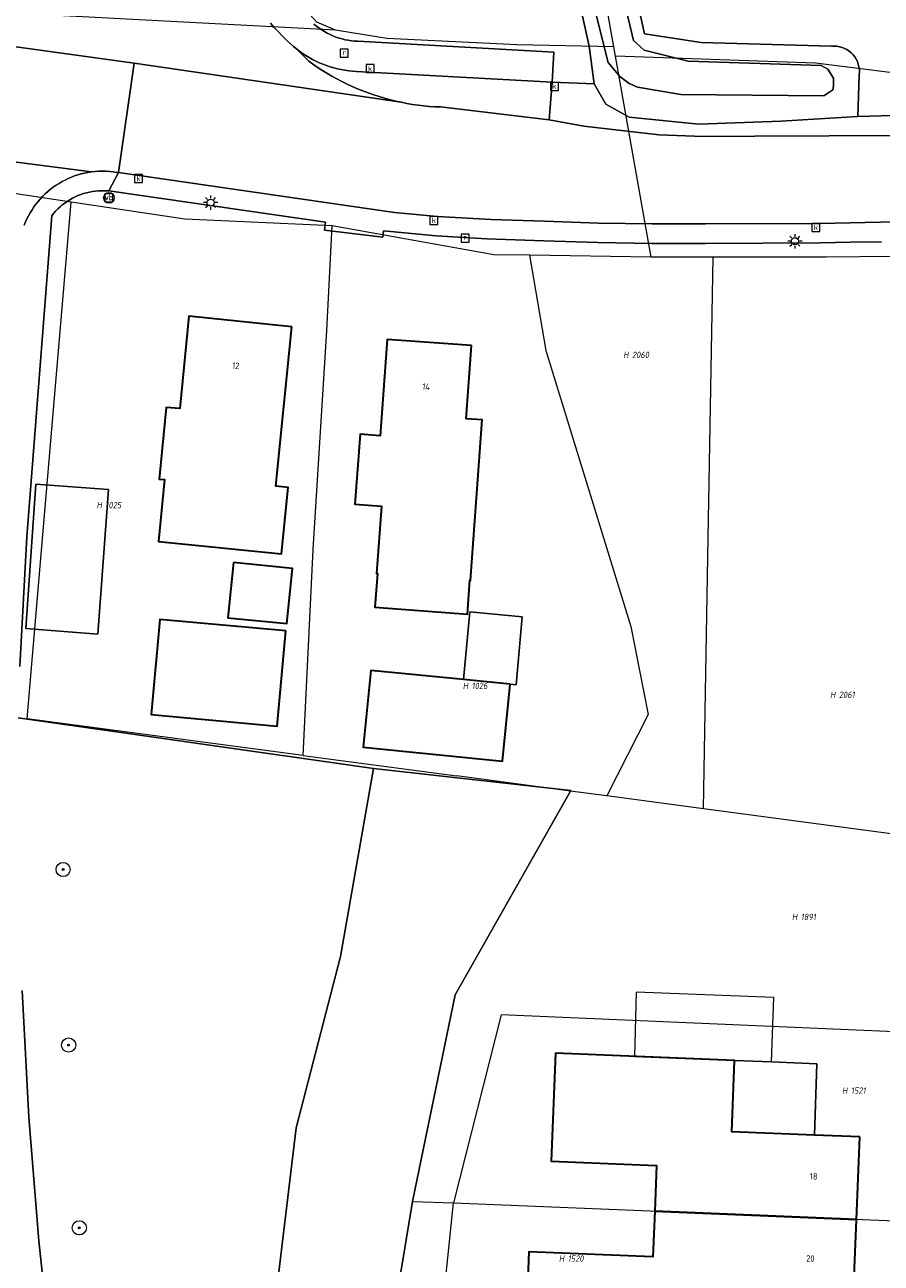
# Model space of a CAD drawing. Header units: metres. Extents: x 250001 to 257773, y 598992 to 609118.
# Tile 55 of 256: x 251798 to 251846, y 601209 to 601278. Entities that reach past the tile are written whole.
import ezdxf
from ezdxf.enums import TextEntityAlignment as Align
from ezdxf.lldxf.tags import DXFTag

# ---------------------------------------------------------------- set-up
doc = ezdxf.new("R2010")
doc.units = ezdxf.units.M
for name, color, linetype, lineweight in [('B-WE-GR-BOOM-S', 252, 'Continuous', 25), ('B-WE-GR-GROENVOORZIENING-GV', 252, 'Continuous', 18), ('B-WE-KG-GRENS_PERCEEL-G', 150, 'KG-PERCEEL', 18), ('B-WE-KG-GRENS_PERCEEL-S', 150, 'Continuous', 25), ('B-WE-KL-ET_LS_OV_LICHTMAST-S', 252, 'Continuous', 25), ('B-WE-OG-BEBOUWING-GV', 1, 'Continuous', 35), ('B-WE-OG-BEBOUWING-T18', 7, 'Continuous', 18), ('B-WE-OG-BEBOUWING_LUIFEL-GV', 1, 'Continuous', 18), ('B-WE-OG-BEBOUWING_OVERBOUWING-GV', 1, 'Continuous', 18), ('B-WE-OG-TERREIN_ERF-GV', 7, 'Continuous', 18), ('B-WE-OG-WATER-GV', 252, 'Continuous', 18), ('B-WE-OG-WATER_SLOOT-GV', 252, 'Continuous', 18), ('B-WE-RI-GWA_KOLK-S', 252, 'Continuous', 25), ('B-WE-RI-GWA_RIOOLPUT-S', 252, 'Continuous', 25), ('B-WE-VH-VERHARDING_GESLOTEN-GV', 252, 'Continuous', 18), ('B-WE-VH-VERHARDING_OPEN-GV', 252, 'Continuous', 18), ('B-WE-VW-VERKEERSTEKEN_BORD-S', 252, 'Continuous', 25), ('B-WE-VW-VERKEERSTEKEN_DRAAGCONSTRUCTIE-S', 252, 'Continuous', 25), ('X-XX-AL-REFERENTIE-G', 7, 'Continuous', 18)]:
    doc.layers.add(name, color=color, linetype=linetype, lineweight=lineweight)
doc.styles.add('NLCS-ISO', font='NLCS-ISO.ttf')
doc.styles.add('NLCS-ISO-ANNOTATIEF-T18', font='NLCS-ISO.ttf', dxfattribs={"height": 1.8})
doc.styles.get("Standard").update_dxf_attribs({"font": 'NLCS-ISO.ttf'})
tags = doc.linetypes.add('KG-PERCEEL', pattern='A,5.5,-2,["P",Standard,S=1.8,R=0,X=-0.5,Y=-0.9],-2,5.5,-2,[5,NLCS.SHX,S=0.75,R=0,X=0,Y=0],-2', length=19).pattern_tags.tags
tags[6] = DXFTag(74, 10)

# ---------------------------------------------------------------- blocks, each defined once
blk = doc.blocks.new('SKG-PERCEELNUMMER-SO')
at = {"style": 'NLCS-ISO', "oblique": 10, "flags": 1}
blk.add_attdef('GEMEENTECODE', text='', height=1.8, dxfattribs=at).set_placement((0, 2.55), align=Align.MIDDLE_CENTER)
at = {"style": 'NLCS-ISO', "oblique": 10}
blk.add_attdef('SECTIE', text='', height=1.8, dxfattribs=at).set_placement((-0.5, 0), align=Align.MIDDLE_RIGHT)
blk.add_attdef('PERCEELNUMMER', text='', height=1.8, dxfattribs=at).set_placement((0.5, 0), align=Align.MIDDLE_LEFT)
blk = doc.blocks.new('BS2021-132-Xref-KAD-20210617')
at = {"layer": 'B-WE-KG-GRENS_PERCEEL-G', "flags": 128}
for points in [[(251831.265, 601277.062), (251827.059, 601300.679)], [(251815.61, 601278.007), (251814.556, 601278.451), (251813.546, 601279.568), (251812.21, 601281.594), (251811.225, 601284.119), (251810.501, 601286.101), (251809.16, 601290.628), (251807.722, 601296.841)], [(251906.95, 601286.407), (251904.042, 601284.371), (251891.977, 601280.532), (251872.235, 601276.145), (251855.783, 601274.5), (251842.621, 601276.145), (251831.357, 601276.544)], [(251815.61, 601278.007), (251791.376, 601279.284)], [(251831.265, 601277.062), (251825.829, 601277.173), (251818.494, 601277.541), (251815.61, 601278.007)], [(251831.357, 601276.544), (251831.265, 601277.062)], [(251833.37, 601265.24), (251831.357, 601276.544)], [(251800.734, 601268.329), (251784.802, 601270.736), (251779.894, 601271.319)], [(251813.786, 601237.195), (251798.262, 601239.249), (251800.734, 601268.329)], [(251815.427, 601266.993), (251807.132, 601267.371), (251800.734, 601268.329)], [(251813.786, 601237.195), (251814.351, 601248.779), (251815.121, 601261.106), (251815.427, 601266.993)], [(251826.529, 601265.339), (251824.508, 601265.369), (251815.427, 601266.993)], [(251833.37, 601265.24), (251826.529, 601265.339)], [(251826.529, 601265.339), (251827.44, 601259.978), (251832.214, 601244.452), (251833.199, 601239.498), (251830.88, 601234.919)], [(251836.85, 601265.236), (251833.37, 601265.24)], [(251836.304, 601234.198), (251836.56, 601248.378), (251836.85, 601265.236)], [(251846.957, 601265.268), (251843.21, 601265.23), (251836.85, 601265.236)], [(251813.786, 601237.195), (251822.432, 601236.051)], [(251828.825, 601235.194), (251822.432, 601236.051)], [(251828.825, 601235.194), (251822.347, 601223.736), (251819.946, 601212.104), (251822.237, 601212.027)], [(251830.88, 601234.919), (251830.858, 601234.922), (251828.825, 601235.194)], [(251836.304, 601234.198), (251830.88, 601234.919)], [(251852.218, 601232.082), (251836.304, 601234.198)], [(251852.779, 601218.926), (251852.286, 601221.428), (251824.933, 601222.608), (251822.237, 601212.027)], [(251821.468, 601204.562), (251822.237, 601212.027)], [(251822.237, 601212.027), (251854.908, 601210.686)]]:
    blk.add_lwpolyline(points, dxfattribs=at)
at = {"layer": 'B-WE-KG-GRENS_PERCEEL-S', "xscale": 0.2, "yscale": 0.2, "zscale": 0.2}
for p, values in [((251832.191, 601259.732), {'PERCEELNUMMER': '2060', 'SECTIE': 'H'}), ((251802.562, 601251.281), {'PERCEELNUMMER': '1025', 'SECTIE': 'H'}), ((251823.164, 601241.111), {'PERCEELNUMMER': '1026', 'SECTIE': 'H'}), ((251843.831, 601240.61), {'PERCEELNUMMER': '2061', 'SECTIE': 'H'}), ((251841.682, 601228.109), {'PERCEELNUMMER': '1891', 'SECTIE': 'H'}), ((251844.507, 601218.34), {'PERCEELNUMMER': '1521', 'SECTIE': 'H'}), ((251828.572, 601208.889), {'PERCEELNUMMER': '1520', 'SECTIE': 'H'})]:
    blk.add_blockref('SKG-PERCEELNUMMER-SO', p, dxfattribs=at).add_auto_attribs(values)
blk = doc.blocks.new('SIE-WEG_VERKEERSBORD-SO')
at = {"color": 0, "linetype": 'ByBlock', "lineweight": 18}
blk.add_lwpolyline([(-1.125, -1.125), (1.125, -1.125), (1.125, 1.125), (-1.125, 1.125)], close=True, dxfattribs=at)
at = {"color": 0, "linetype": 'ByBlock', "lineweight": 18, "style": 'NLCS-ISO'}
blk.add_text('vb', height=1.5, dxfattribs=at).set_placement((0, 0), align=Align.MIDDLE_CENTER)
blk = doc.blocks.new('SIE-WEG_PAAL_VERKEERSBORD-SO')
at = {"color": 0, "linetype": 'ByBlock', "lineweight": 18}
blk.add_circle((0, 0), 1.5, dxfattribs=at)
at = {"color": 0, "linetype": 'ByBlock', "lineweight": 18, "style": 'NLCS-ISO'}
blk.add_text('vb', height=1.5, dxfattribs=at).set_placement((0, 0.13), align=Align.MIDDLE_CENTER)
blk = doc.blocks.new('SKL-ET_OV_LICHTMAST-SO')
at = {"color": 0, "linetype": 'ByBlock', "lineweight": 18}
for points in [[(-1.25, 0), (-2, 0)], [(-1.41, 1.41), (-0.88, 0.88)], [(0, 2), (0, 1.25)], [(0.88, 0.88), (1.41, 1.41)], [(2, 0), (1.25, 0)], [(-1.41, -1.41), (-0.88, -0.88)], [(0, -1.25), (0, -2)], [(0.88, -0.88), (1.41, -1.41)]]:
    blk.add_lwpolyline(points, dxfattribs=at)
blk.add_circle((0, 0), 1, dxfattribs=at)
blk = doc.blocks.new('SRI-KOLK-SO')
at = {"color": 0, "linetype": 'ByBlock', "lineweight": 18}
blk.add_lwpolyline([(-1.125, -1.125), (1.125, -1.125), (1.125, 1.125), (-1.125, 1.125)], close=True, dxfattribs=at)
at = {"color": 0, "linetype": 'ByBlock', "lineweight": 18, "style": 'NLCS-ISO'}
blk.add_text('k', height=1.5, dxfattribs=at).set_placement((0, 0), align=Align.MIDDLE_CENTER)
blk = doc.blocks.new('SRI-PUT_INSPECTIEPUT_RIOOLPUT-SO')
at = {"color": 0, "linetype": 'ByBlock', "lineweight": 18}
blk.add_lwpolyline([(-1.12, -1.12), (1.12, -1.12), (1.12, 1.12), (-1.12, 1.12)], close=True, dxfattribs=at)
at = {"color": 0, "linetype": 'ByBlock', "lineweight": 18, "style": 'NLCS-ISO'}
blk.add_text('r', height=1.5, dxfattribs=at).set_placement((0, 0.28), align=Align.MIDDLE_CENTER)
blk = doc.blocks.new('SGR-BOOM_01-SO')
at = {"linetype": 'ByBlock', "lineweight": 18}
h = blk.add_hatch(color=0, dxfattribs=at)
h.dxf.hatch_style = 1
edge = h.paths.add_edge_path()
edge.add_arc((0, 0), 0.25, 0, 360)
at = {"color": 0, "linetype": 'ByBlock', "lineweight": 18}
for radius in [2, 0.25]:
    blk.add_circle((0, 0), radius, dxfattribs=at)
blk = doc.blocks.new('BS2021-132-Xref-BGT-GRIJS-20210617-aangepast')
at = {"layer": 'B-WE-GR-GROENVOORZIENING-GV', "flags": 128}
for points in [[(251871.897, 601274.33), (251871.807, 601275.199), (251865.264, 601274.303), (251852.807, 601273.362), (251845, 601273.15), (251840.66, 601272.88), (251836.049, 601272.719), (251832.13, 601273.099), (251830.82, 601273.839), (251830.16, 601274.989), (251827.79, 601275.069), (251827.63, 601272.949), (251829.57, 601272.609), (251833.809, 601272.119), (251836.29, 601272.02), (251839.2, 601272.04), (251847.549, 601272.069), (251852.47, 601272.189), (251856.51, 601272.38), (251859.7, 601272.67), (251864.51, 601273.18), (251868.059, 601273.68)], [(251828.845, 601235.23), (251817.738, 601236.469), (251815.88, 601225.89), (251813.399, 601216.25), (251811.69, 601202.05), (251810.809, 601184.01), (251812.559, 601171.93), (251814.73, 601162.78), (251815.621, 601163.179), (251815.621, 601169.788), (251815.711, 601178.75), (251816.159, 601185.203), (251817.951, 601200.081), (251819.945, 601212.104), (251822.347, 601223.736)]]:
    blk.add_lwpolyline(points, close=True, dxfattribs=at)
for points in [[(251797.968, 601223.966), (251798.356, 601216.843), (251798.912, 601209.887), (251799.548, 601203.931)], [(251811.69, 601202.05), (251813.399, 601216.25), (251815.88, 601225.89), (251817.738, 601236.469), (251797.753, 601239.322)]]:
    blk.add_lwpolyline(points, dxfattribs=at)
at = {"layer": 'B-WE-OG-BEBOUWING-GV', "flags": 128}
for points in [[(251813.149, 601261.31), (251807.359, 601261.91), (251806.839, 601256.709), (251806.079, 601256.78), (251805.679, 601252.75), (251805.989, 601252.719), (251805.64, 601249.229), (251812.559, 601248.54), (251812.94, 601252.27), (251812.25, 601252.339)], [(251823.25, 601260.27), (251818.51, 601260.6), (251818.11, 601255.18), (251816.99, 601255.27), (251816.7, 601251.33), (251818.19, 601251.22), (251817.91, 601247.43), (251817.96, 601247.43), (251817.82, 601245.53), (251823.03, 601245.14), (251823.16, 601247.05), (251823.21, 601247.046), (251823.85, 601256.08), (251822.95, 601256.14)], [(251809.86, 601248.046), (251809.55, 601244.942), (251812.874, 601244.612), (251813.187, 601247.713)], [(251812.815, 601244.209), (251805.715, 601244.849), (251805.232, 601239.493), (251812.332, 601238.853)], [(251825.439, 601241.202), (251822.81, 601241.464), (251817.591, 601241.983), (251817.16, 601237.654), (251825.008, 601236.873)], [(251845.104, 601215.738), (251842.549, 601215.841), (251837.9, 601216.029), (251838.062, 601220.036), (251827.99, 601220.443), (251827.745, 601214.368), (251833.669, 601214.128), (251833.565, 601211.562), (251844.916, 601211.096)], [(251844.916, 601211.096), (251833.565, 601211.562), (251833.461, 601208.983), (251826.487, 601209.265), (251826.288, 601204.329), (251830.063, 601204.176), (251830.067, 601204.283), (251837.432, 601203.955), (251837.543, 601206.773), (251844.73, 601206.49)]]:
    blk.add_lwpolyline(points, close=True, dxfattribs=at)
at = {"layer": 'B-WE-OG-BEBOUWING_LUIFEL-GV', "flags": 128}
blk.add_lwpolyline([(251832.437, 601220.263), (251838.062, 601220.036), (251840.144, 601219.952), (251840.26, 601223.584), (251832.522, 601223.871)], close=True, dxfattribs=at)
at = {"layer": 'B-WE-OG-BEBOUWING_OVERBOUWING-GV', "flags": 128}
for points in [[(251802.825, 601252.167), (251798.753, 601252.463), (251798.18, 601244.342), (251802.234, 601244.028)], [(251822.81, 601241.464), (251825.439, 601241.202), (251825.769, 601241.169), (251826.114, 601244.988), (251823.17, 601245.268)], [(251840.144, 601219.952), (251838.062, 601220.036), (251837.9, 601216.029), (251842.549, 601215.841), (251842.69, 601219.849)]]:
    blk.add_lwpolyline(points, close=True, dxfattribs=at)
at = {"layer": 'B-WE-OG-TERREIN_ERF-GV', "flags": 128}
for points in [[(251814.395, 601278.333), (251814.535, 601278.22), (251814.679, 601278.113), (251814.828, 601278.013), (251814.982, 601277.919), (251815.139, 601277.832), (251815.301, 601277.753), (251815.465, 601277.681), (251815.633, 601277.616), (251815.803, 601277.558), (251815.976, 601277.508), (251816.15, 601277.466), (251816.327, 601277.432), (251816.505, 601277.406), (251816.684, 601277.387), (251816.863, 601277.377), (251827.884, 601276.767), (251827.79, 601275.069), (251830.16, 601274.989), (251829.869, 601277.109), (251825.448, 601297.017)], [(251828.53, 601297.9), (251832.993, 601277.803), (251836.188, 601277.317), (251843.506, 601277.097), (251843.657, 601277.104), (251843.808, 601277.095), (251843.958, 601277.071), (251844.104, 601277.031), (251844.245, 601276.976), (251844.379, 601276.906), (251844.505, 601276.823), (251844.622, 601276.726), (251844.728, 601276.618), (251844.822, 601276.499), (251844.902, 601276.372), (251844.969, 601276.236), (251845.022, 601276.094), (251845.059, 601275.947), (251845.08, 601275.797), (251845.085, 601275.646), (251845.074, 601275.495), (251845.069, 601275.457), (251845, 601273.15), (251852.807, 601273.362)], [(251846.32, 601266.069), (251845.426, 601266.09), (251842.885, 601266.03), (251836.425, 601266), (251833.41, 601265.999), (251830.372, 601266.05), (251827.323, 601266.15), (251824.129, 601266.271), (251821.268, 601266.422), (251818.303, 601266.704), (251818.26, 601266.349), (251814.98, 601266.75), (251815.041, 601267.198), (251802.856, 601268.955), (251802.784, 601268.961), (251802.613, 601268.97), (251802.443, 601268.97), (251802.272, 601268.963), (251802.102, 601268.948), (251801.933, 601268.924), (251801.765, 601268.893), (251801.599, 601268.854), (251801.435, 601268.808), (251801.273, 601268.753), (251801.114, 601268.691), (251800.958, 601268.622), (251800.806, 601268.545), (251800.657, 601268.462), (251800.512, 601268.371), (251800.372, 601268.274), (251800.236, 601268.171), (251800.106, 601268.061), (251799.981, 601267.945), (251799.861, 601267.823), (251799.747, 601267.696), (251799.639, 601267.564), (251798.236, 601249.497), (251797.838, 601242.198)], [(251797.753, 601239.322), (251817.738, 601236.469), (251828.845, 601235.23), (251822.347, 601223.736), (251819.945, 601212.104), (251817.951, 601200.081)], [(251826.288, 601204.329), (251826.487, 601209.265), (251833.461, 601208.983), (251833.565, 601211.562), (251833.669, 601214.128), (251827.745, 601214.368), (251827.99, 601220.443), (251838.062, 601220.036), (251840.144, 601219.952), (251842.69, 601219.849), (251842.549, 601215.841), (251845.104, 601215.738), (251844.916, 601211.096), (251844.73, 601206.49)]]:
    blk.add_lwpolyline(points, dxfattribs=at)
for points in [[(251805.64, 601249.229), (251805.989, 601252.719), (251805.679, 601252.75), (251806.079, 601256.78), (251806.839, 601256.709), (251807.359, 601261.91), (251813.149, 601261.31), (251812.25, 601252.339), (251812.94, 601252.27), (251812.559, 601248.54)], [(251823.03, 601245.14), (251817.82, 601245.53), (251817.96, 601247.43), (251817.91, 601247.43), (251818.19, 601251.22), (251816.7, 601251.33), (251816.99, 601255.27), (251818.11, 601255.18), (251818.51, 601260.6), (251823.25, 601260.27), (251822.95, 601256.14), (251823.85, 601256.08), (251823.21, 601247.046), (251823.16, 601247.05)], [(251802.825, 601252.167), (251802.234, 601244.028), (251798.18, 601244.342), (251798.753, 601252.463)], [(251812.874, 601244.612), (251809.55, 601244.942), (251809.86, 601248.046), (251813.187, 601247.713)], [(251812.332, 601238.853), (251805.232, 601239.493), (251805.715, 601244.849), (251812.815, 601244.209)], [(251825.008, 601236.873), (251817.16, 601237.654), (251817.591, 601241.983), (251822.81, 601241.464), (251823.17, 601245.268), (251826.114, 601244.988), (251825.769, 601241.169), (251825.439, 601241.202)]]:
    blk.add_lwpolyline(points, close=True, dxfattribs=at)
at = {"layer": 'B-WE-OG-WATER-GV', "flags": 128}
blk.add_lwpolyline([(251829.915, 601280.312), (251830.949, 601276.185), (251831.612, 601275.403), (251832.135, 601275.008), (251832.603, 601274.791), (251835.045, 601274.385), (251843.076, 601274.303), (251843.585, 601274.647), (251843.619, 601274.852), (251843.628, 601275.295), (251843.314, 601275.804), (251842.935, 601276.019), (251835.44, 601276.267), (251832.972, 601276.88), (251832.364, 601277.425), (251827.483, 601297.887)], dxfattribs=at)
at = {"layer": 'B-WE-OG-WATER_SLOOT-GV', "flags": 128}
for points in [[(251825.448, 601297.017), (251829.869, 601277.109), (251830.16, 601274.989), (251830.82, 601273.839), (251832.13, 601273.099), (251836.049, 601272.719), (251840.66, 601272.88), (251845, 601273.15), (251845.069, 601275.457), (251845.074, 601275.495), (251845.085, 601275.646), (251845.08, 601275.797), (251845.059, 601275.947), (251845.022, 601276.094), (251844.969, 601276.236), (251844.902, 601276.372), (251844.822, 601276.499), (251844.728, 601276.618), (251844.622, 601276.726), (251844.505, 601276.823), (251844.379, 601276.906), (251844.245, 601276.976), (251844.104, 601277.031), (251843.958, 601277.071), (251843.808, 601277.095), (251843.657, 601277.104), (251843.506, 601277.097), (251836.188, 601277.317), (251832.993, 601277.803), (251828.53, 601297.9)], [(251827.483, 601297.887), (251832.364, 601277.425), (251832.972, 601276.88), (251835.44, 601276.267), (251842.935, 601276.019), (251843.314, 601275.804), (251843.628, 601275.295), (251843.619, 601274.852), (251843.585, 601274.647), (251843.076, 601274.303), (251835.045, 601274.385), (251832.603, 601274.791), (251832.135, 601275.008), (251831.612, 601275.403), (251830.949, 601276.185), (251829.915, 601280.312)]]:
    blk.add_lwpolyline(points, dxfattribs=at)
at = {"layer": 'B-WE-VH-VERHARDING_GESLOTEN-GV', "flags": 128}
for points in [[(251792.85, 601277.73), (251804.272, 601276.153), (251819.297, 601273.946), (251819.002, 601274.012), (251818.693, 601274.089), (251818.685, 601274.091), (251818.372, 601274.174), (251818.062, 601274.264), (251817.754, 601274.362), (251817.448, 601274.468), (251817.146, 601274.581), (251816.846, 601274.702), (251816.549, 601274.83), (251816.255, 601274.966), (251815.965, 601275.108), (251815.679, 601275.258), (251815.396, 601275.415), (251815.117, 601275.578), (251814.843, 601275.749), (251814.572, 601275.926), (251814.306, 601276.11), (251814.1, 601276.26), (251813.408, 601276.945), (251813.242, 601277.082), (251813.082, 601277.226), (251813.079, 601277.229), (251813.061, 601277.246), (251812.826, 601277.464), (251812.598, 601277.689), (251812.375, 601277.919), (251812.157, 601278.154), (251811.946, 601278.395)], [(251847.549, 601272.069), (251839.2, 601272.04), (251836.29, 601272.02), (251833.809, 601272.119), (251829.57, 601272.609), (251827.63, 601272.949), (251821.519, 601273.68), (251821.201, 601273.694), (251820.884, 601273.715), (251820.568, 601273.745), (251820.252, 601273.783), (251819.937, 601273.828), (251819.624, 601273.881), (251819.312, 601273.943), (251819.297, 601273.946), (251804.272, 601276.153), (251803.39, 601269.989), (251818.929, 601267.75), (251821.35, 601267.52), (251824.359, 601267.359), (251827.359, 601267.25), (251830.399, 601267.15), (251833.42, 601267.099), (251836.42, 601267.099), (251842.869, 601267.13), (251845.399, 601267.189), (251848.85, 601267.25)], [(251720.089, 601281.55), (251751.69, 601277.199), (251776.859, 601273.699), (251780.069, 601273.27), (251784.839, 601272.55), (251785.435, 601272.33), (251786.016, 601272.073), (251801.882, 601270.029), (251802.085, 601270.049), (251802.288, 601270.062), (251802.492, 601270.066), (251802.696, 601270.062), (251802.9, 601270.05), (251803.103, 601270.031), (251803.305, 601270.003), (251803.39, 601269.989), (251804.272, 601276.153), (251792.85, 601277.73), (251781.18, 601279.3)], [(251798.09, 601267.033), (251798.164, 601267.214), (251798.245, 601267.391), (251798.333, 601267.564), (251798.428, 601267.734), (251798.53, 601267.9), (251798.639, 601268.061), (251798.754, 601268.218), (251798.875, 601268.37), (251799.003, 601268.517), (251799.137, 601268.658), (251799.276, 601268.794), (251799.421, 601268.924), (251799.571, 601269.048), (251799.726, 601269.166), (251799.886, 601269.277), (251800.05, 601269.381), (251800.218, 601269.479), (251800.391, 601269.57), (251800.567, 601269.653), (251800.746, 601269.73), (251800.928, 601269.798), (251801.112, 601269.86), (251801.299, 601269.913), (251801.489, 601269.959), (251801.679, 601269.997), (251801.872, 601270.028), (251801.882, 601270.029), (251786.016, 601272.073)]]:
    blk.add_lwpolyline(points, dxfattribs=at)
at = {"layer": 'B-WE-VH-VERHARDING_OPEN-GV', "flags": 128}
for points in [[(251811.946, 601278.395), (251812.157, 601278.154), (251812.375, 601277.919), (251812.598, 601277.689), (251812.826, 601277.464), (251813.061, 601277.246), (251813.079, 601277.229), (251813.082, 601277.226), (251813.242, 601277.082), (251813.408, 601276.945), (251813.579, 601276.813), (251813.754, 601276.688), (251813.934, 601276.57), (251814.118, 601276.459), (251814.306, 601276.354), (251814.498, 601276.256), (251814.694, 601276.166), (251814.892, 601276.083), (251815.094, 601276.007), (251815.298, 601275.939), (251815.505, 601275.879), (251815.714, 601275.826), (251815.924, 601275.781), (251816.136, 601275.744), (251816.35, 601275.715), (251816.564, 601275.693), (251816.779, 601275.68), (251827.79, 601275.069), (251827.884, 601276.767), (251816.863, 601277.377), (251816.684, 601277.387), (251816.505, 601277.406), (251816.327, 601277.432), (251816.15, 601277.466), (251815.976, 601277.508), (251815.803, 601277.558), (251815.633, 601277.616), (251815.465, 601277.681), (251815.301, 601277.753), (251815.139, 601277.832), (251814.982, 601277.919), (251814.828, 601278.013), (251814.679, 601278.113), (251814.535, 601278.22), (251814.395, 601278.333)], [(251799.548, 601203.931), (251798.912, 601209.887), (251798.356, 601216.843), (251797.968, 601223.966)], [(251797.838, 601242.198), (251798.236, 601249.497), (251799.639, 601267.564), (251799.747, 601267.696), (251799.861, 601267.823), (251799.981, 601267.945), (251800.106, 601268.061), (251800.236, 601268.171), (251800.372, 601268.274), (251800.512, 601268.371), (251800.657, 601268.462), (251800.806, 601268.545), (251800.958, 601268.622), (251801.114, 601268.691), (251801.273, 601268.753), (251801.435, 601268.808), (251801.599, 601268.854), (251801.765, 601268.893), (251801.933, 601268.924), (251802.102, 601268.948), (251802.272, 601268.963), (251802.443, 601268.97), (251802.613, 601268.97), (251802.784, 601268.961), (251802.856, 601268.955), (251803.39, 601269.989), (251803.305, 601270.003), (251803.103, 601270.031), (251802.9, 601270.05), (251802.696, 601270.062), (251802.492, 601270.066), (251802.288, 601270.062), (251802.085, 601270.049), (251801.882, 601270.029), (251801.872, 601270.028), (251801.679, 601269.997), (251801.489, 601269.959), (251801.299, 601269.913), (251801.112, 601269.86), (251800.928, 601269.798), (251800.746, 601269.73), (251800.567, 601269.653), (251800.391, 601269.57), (251800.218, 601269.479), (251800.05, 601269.381), (251799.886, 601269.277), (251799.726, 601269.166), (251799.571, 601269.048), (251799.421, 601268.924), (251799.276, 601268.794), (251799.137, 601268.658), (251799.003, 601268.517), (251798.875, 601268.37), (251798.754, 601268.218), (251798.639, 601268.061), (251798.53, 601267.9), (251798.428, 601267.734), (251798.333, 601267.564), (251798.245, 601267.391), (251798.164, 601267.214), (251798.09, 601267.033)], [(251848.85, 601267.25), (251845.399, 601267.189), (251842.869, 601267.13), (251836.42, 601267.099), (251833.42, 601267.099), (251830.399, 601267.15), (251827.359, 601267.25), (251824.359, 601267.359), (251821.35, 601267.52), (251818.929, 601267.75), (251803.39, 601269.989), (251802.856, 601268.955), (251815.041, 601267.198), (251814.98, 601266.75), (251818.26, 601266.349), (251818.303, 601266.704), (251821.268, 601266.422), (251824.129, 601266.271), (251827.323, 601266.15), (251830.372, 601266.05), (251833.41, 601265.999), (251836.425, 601266), (251842.885, 601266.03), (251845.426, 601266.09), (251846.32, 601266.069)]]:
    blk.add_lwpolyline(points, dxfattribs=at)
blk.add_lwpolyline([(251813.579, 601276.813), (251813.408, 601276.945), (251814.1, 601276.26), (251814.306, 601276.11), (251814.572, 601275.926), (251814.843, 601275.749), (251815.117, 601275.578), (251815.396, 601275.415), (251815.679, 601275.258), (251815.965, 601275.108), (251816.255, 601274.966), (251816.549, 601274.83), (251816.846, 601274.702), (251817.146, 601274.581), (251817.448, 601274.468), (251817.754, 601274.362), (251818.062, 601274.264), (251818.372, 601274.174), (251818.685, 601274.091), (251818.693, 601274.089), (251819.002, 601274.012), (251819.297, 601273.946), (251819.312, 601273.943), (251819.624, 601273.881), (251819.937, 601273.828), (251820.252, 601273.783), (251820.568, 601273.745), (251820.884, 601273.715), (251821.201, 601273.694), (251821.519, 601273.68), (251827.63, 601272.949), (251827.79, 601275.069), (251816.779, 601275.68), (251816.564, 601275.693), (251816.35, 601275.715), (251816.136, 601275.744), (251815.924, 601275.781), (251815.714, 601275.826), (251815.505, 601275.879), (251815.298, 601275.939), (251815.094, 601276.007), (251814.892, 601276.083), (251814.694, 601276.166), (251814.498, 601276.256), (251814.306, 601276.354), (251814.118, 601276.459), (251813.934, 601276.57), (251813.754, 601276.688)], close=True, dxfattribs=at)
at = {"layer": 'B-WE-GR-BOOM-S', "xscale": 0.2, "yscale": 0.2, "zscale": 0.2}
for p in [(251800.28, 601230.78), (251800.589, 601220.902), (251801.19, 601210.62)]:
    blk.add_blockref('SGR-BOOM_01-SO', p, dxfattribs=at)
at = {"layer": 'B-WE-KL-ET_LS_OV_LICHTMAST-S', "xscale": 0.2, "yscale": 0.2, "zscale": 0.2}
for p in [(251808.578, 601268.299), (251841.456, 601266.125)]:
    blk.add_blockref('SKL-ET_OV_LICHTMAST-SO', p, dxfattribs=at)
at = {"layer": 'B-WE-RI-GWA_KOLK-S', "xscale": 0.2, "yscale": 0.2, "zscale": 0.2}
for p in [(251817.55, 601275.84), (251827.92, 601274.84), (251804.52, 601269.65), (251821.14, 601267.3), (251842.64, 601266.9)]:
    blk.add_blockref('SRI-KOLK-SO', p, dxfattribs=at)
at = {"layer": 'B-WE-RI-GWA_RIOOLPUT-S', "xscale": 0.2, "yscale": 0.2, "zscale": 0.2}
for p in [(251816.1, 601276.7), (251822.9, 601266.3)]:
    blk.add_blockref('SRI-PUT_INSPECTIEPUT_RIOOLPUT-SO', p, dxfattribs=at)
at = {"layer": 'B-WE-VW-VERKEERSTEKEN_BORD-S', "xscale": 0.2, "yscale": 0.2, "zscale": 0.2}
blk.add_blockref('SIE-WEG_VERKEERSBORD-SO', (251802.86, 601268.57), dxfattribs=at)
at = {"layer": 'B-WE-VW-VERKEERSTEKEN_DRAAGCONSTRUCTIE-S', "xscale": 0.2, "yscale": 0.2, "zscale": 0.2}
blk.add_blockref('SIE-WEG_PAAL_VERKEERSBORD-SO', (251802.86, 601268.57), dxfattribs=at)
at = {"layer": 'B-WE-OG-BEBOUWING-T18', "style": 'NLCS-ISO-ANNOTATIEF-T18'}
for s, rotation, p in [('12', 354.1, (251809.996, 601259.123)), ('14', 356, (251820.706, 601257.941)), ('18', 357.7, (251842.512, 601213.518)), ('20', 357.7, (251842.325, 601208.894))]:
    blk.add_text(s, height=0.36, rotation=rotation, dxfattribs=at).set_placement(p, align=Align.MIDDLE)

msp = doc.modelspace()

# ---------------------------------------------------------------- block references
at = {"layer": 'X-XX-AL-REFERENTIE-G'}
for name in ['BS2021-132-Xref-BGT-GRIJS-20210617-aangepast', 'BS2021-132-Xref-KAD-20210617']:
    msp.add_blockref(name, (0, 0), dxfattribs=at)

doc.saveas('drawing.dxf')
